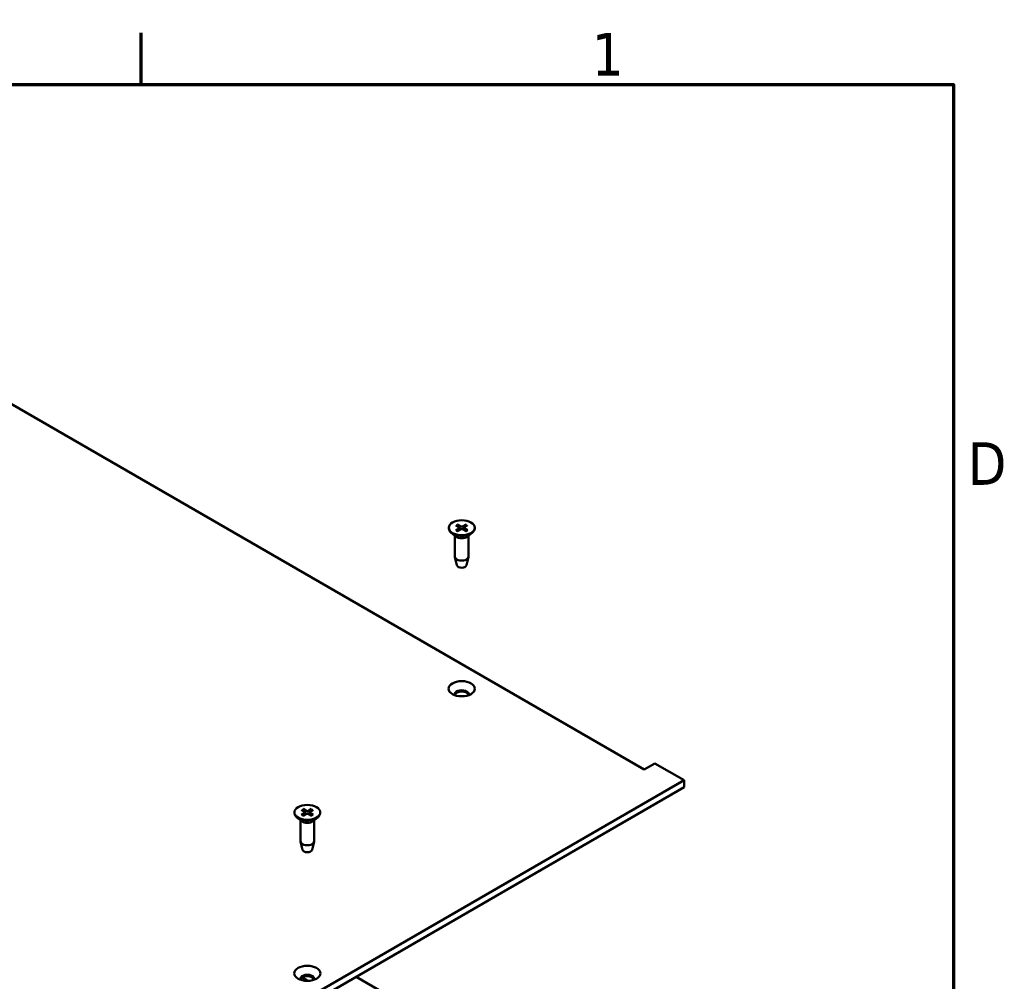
# Model space of a CAD drawing. Header units: millimetres. Extents: x 5 to 1538, y 27 to 971.
# Tile 18 of 18: x 1324 to 1530, y 765 to 966. Entities that reach past the tile are written whole.
import ezdxf

# ---------------------------------------------------------------- set-up
doc = ezdxf.new("R2010")
doc.units = ezdxf.units.MM
doc.header["$LTSCALE"] = 1.785714
doc.layers.add('Border (ANSI)', color=7, linetype='Continuous', lineweight=70)
doc.layers.add('Visible (ANSI)', color=7, linetype='Continuous', lineweight=50)
doc.styles.add('Note Text (ANSI)', font='tahoma.ttf')

# ---------------------------------------------------------------- blocks, each defined once
blk = doc.blocks.new('Borders Default Border')
at = {"layer": 'Border (ANSI)'}
blk.add_line((755.65, 533.4), (755.65, 539.42), dxfattribs=at)
at = {"layer": 'Border (ANSI)', "flags": 128}
blk.add_lwpolyline([(12.7, 25.4), (12.7, 533.4), (850.9, 533.4), (850.9, 25.4), (12.7, 25.4)], dxfattribs=at)
at = {"layer": 'Border (ANSI)', "char_height": 5, "attachment_point": 7, "style": 'Note Text (ANSI)'}
for s, insert in [('1', (808.5, 534.42)), ('D', (852.58, 486.45))]:
    blk.add_mtext(s, dxfattribs=dict(at, insert=insert))

msp = doc.modelspace()

# ---------------------------------------------------------------- linework, layer by layer
at = {"layer": 'Visible (ANSI)'}
for p, q in [((1454.7356, 809.0608), (1243.5228, 931.0045)), ((1415.2952, 860.1995), (1416.0238, 859.7585)), ((1415.6166, 860.385), (1416.3803, 859.9643)), ((1417.4165, 860.385), (1416.6527, 859.9643)), ((1417.7378, 860.1995), (1417.0092, 859.7585)), ((1413.8019, 859.6799), (1413.8019, 859.5478)), ((1415.3716, 857.8031), (1414.3314, 858.6179)), ((1415.0941, 858.0204), (1415.0941, 853.6241)), ((1415.2952, 859.1603), (1416.0238, 859.6013)), ((1415.6166, 858.9748), (1416.3803, 859.3954)), ((1416.0784, 859.6813), (1416.0879, 859.2344)), ((1417.4165, 858.9748), (1416.6527, 859.3954)), ((1416.9547, 859.6813), (1416.9451, 859.2344)), ((1417.7378, 859.1603), (1417.0092, 859.6013)), ((1417.6615, 857.8031), (1418.7017, 858.6179)), ((1417.9389, 858.0204), (1417.9389, 853.6241)), ((1419.2311, 859.6799), (1419.2311, 859.5478)), ((1415.5232, 851.8213), (1415.1082, 853.5087)), ((1417.5099, 851.8213), (1417.9248, 853.5087)), ((1456.9807, 810.3569), (1454.7356, 809.0608)), ((1463.0972, 806.8256), (1456.9807, 810.3569)), ((1170.4964, 637.8925), (1463.0972, 806.8256)), ((1463.0972, 806.8256), (1463.0972, 805.3559)), ((1463.0972, 805.3559), (1170.4964, 636.4228)), ((1381.4694, 800.1063), (1381.4694, 799.9742)), ((1382.9627, 800.6258), (1383.6914, 800.1849)), ((1382.9627, 799.5867), (1383.6914, 800.0276)), ((1383.2841, 800.8114), (1384.0479, 800.3907)), ((1383.7459, 800.1077), (1383.7555, 799.6607)), ((1385.084, 800.8114), (1384.3203, 800.3907)), ((1384.6222, 800.1077), (1384.6127, 799.6607)), ((1385.4054, 800.6258), (1384.6768, 800.1849)), ((1385.4054, 799.5867), (1384.6768, 800.0276)), ((1386.8987, 800.1063), (1386.8987, 799.9742)), ((1383.0391, 798.2295), (1381.9989, 799.0442)), ((1382.7617, 798.4468), (1382.7617, 794.0505)), ((1383.2841, 799.4011), (1384.0479, 799.8218)), ((1385.084, 799.4011), (1384.3203, 799.8218)), ((1385.329, 798.2295), (1386.3692, 799.0442)), ((1385.6065, 798.4468), (1385.6065, 794.0505)), ((1383.1907, 792.2477), (1382.7758, 793.935)), ((1385.1774, 792.2477), (1385.5923, 793.935)), ((1384.3647, 764.8247), (1383.1145, 765.5465)), ((1470.893, 721.5455), (1394.4132, 765.7012))]:
    msp.add_line(p, q, dxfattribs=at)
at = {"layer": 'Visible (ANSI)', "flags": 128}
for points in [[(1415.6166, 860.385), (1415.6195, 860.3833), (1415.6226, 860.3814), (1415.6257, 860.3792), (1415.6288, 860.377), (1415.6319, 860.3745), (1415.6349, 860.372), (1415.6378, 860.3693), (1415.6407, 860.3666), (1415.6434, 860.3639), (1415.6461, 860.361), (1415.6488, 860.3578), (1415.6515, 860.3545), (1415.6541, 860.3511), (1415.6567, 860.3476), (1415.6591, 860.3441), (1415.6614, 860.3406), (1415.6636, 860.3371), (1415.6656, 860.3335), (1415.6676, 860.3298), (1415.6694, 860.326), (1415.6713, 860.3221), (1415.673, 860.3181), (1415.6746, 860.3141), (1415.676, 860.3102)], [(1415.8246, 859.8791), (1415.8189, 859.8956), (1415.8132, 859.9121), (1415.8074, 859.9288), (1415.8016, 859.9456), (1415.7958, 859.9626), (1415.7899, 859.9797), (1415.784, 859.9969), (1415.778, 860.0142), (1415.772, 860.0316), (1415.7659, 860.0492), (1415.7598, 860.067), (1415.7536, 860.0848), (1415.7474, 860.1028), (1415.7412, 860.1209), (1415.7349, 860.1392), (1415.7285, 860.1576), (1415.7222, 860.1762), (1415.7157, 860.1949), (1415.7092, 860.2137), (1415.7027, 860.2327), (1415.6961, 860.2519), (1415.6895, 860.2712), (1415.6828, 860.2906), (1415.676, 860.3102)], [(1417.357, 860.3102), (1417.3503, 860.2906), (1417.3436, 860.2712), (1417.337, 860.2519), (1417.3304, 860.2327), (1417.3238, 860.2137), (1417.3173, 860.1949), (1417.3109, 860.1762), (1417.3045, 860.1576), (1417.2982, 860.1392), (1417.2919, 860.1209), (1417.2856, 860.1028), (1417.2794, 860.0848), (1417.2733, 860.067), (1417.2672, 860.0492), (1417.2611, 860.0316), (1417.2551, 860.0142), (1417.2491, 859.9969), (1417.2432, 859.9797), (1417.2373, 859.9626), (1417.2314, 859.9456), (1417.2256, 859.9288), (1417.2199, 859.9121), (1417.2141, 859.8956), (1417.2085, 859.8791)], [(1417.3571, 860.3102), (1417.3585, 860.3141), (1417.3601, 860.3181), (1417.3618, 860.3221), (1417.3636, 860.326), (1417.3655, 860.3298), (1417.3675, 860.3335), (1417.3695, 860.3371), (1417.3716, 860.3406), (1417.3739, 860.3441), (1417.3764, 860.3476), (1417.3789, 860.3511), (1417.3816, 860.3545), (1417.3843, 860.3578), (1417.387, 860.361), (1417.3897, 860.3639), (1417.3924, 860.3666), (1417.3952, 860.3693), (1417.3982, 860.372), (1417.4012, 860.3745), (1417.4043, 860.377), (1417.4074, 860.3792), (1417.4105, 860.3814), (1417.4135, 860.3833), (1417.4165, 860.385)], [(1415.2952, 859.1603), (1415.2974, 859.1616), (1415.2997, 859.1628), (1415.3021, 859.164), (1415.3044, 859.165), (1415.3068, 859.166), (1415.3092, 859.1669), (1415.3115, 859.1676), (1415.3138, 859.1683), (1415.3161, 859.1688), (1415.3183, 859.1692), (1415.3204, 859.1695), (1415.3224, 859.1696), (1415.3245, 859.1697), (1415.3266, 859.1696), (1415.3287, 859.1694), (1415.3308, 859.1691), (1415.3328, 859.1687), (1415.3347, 859.1682), (1415.3366, 859.1676), (1415.3384, 859.1668), (1415.3401, 859.166), (1415.3417, 859.1651), (1415.3433, 859.1641), (1415.3449, 859.1629)], [(1415.6419, 858.9887), (1415.4809, 859.0701), (1415.3449, 859.1629)], [(1417.6881, 859.1629), (1417.5521, 859.0701), (1417.3911, 858.9887)], [(1417.6882, 859.1629), (1417.6897, 859.1641), (1417.6913, 859.1651), (1417.6929, 859.166), (1417.6946, 859.1668), (1417.6964, 859.1676), (1417.6983, 859.1682), (1417.7003, 859.1687), (1417.7023, 859.1691), (1417.7043, 859.1694), (1417.7064, 859.1696), (1417.7085, 859.1697), (1417.7106, 859.1696), (1417.7127, 859.1695), (1417.7148, 859.1692), (1417.717, 859.1688), (1417.7192, 859.1683), (1417.7215, 859.1676), (1417.7239, 859.1669), (1417.7262, 859.166), (1417.7286, 859.165), (1417.731, 859.164), (1417.7333, 859.1628), (1417.7356, 859.1616), (1417.7378, 859.1603)], [(1383.2841, 800.8114), (1383.2871, 800.8097), (1383.2901, 800.8077), (1383.2932, 800.8056), (1383.2963, 800.8033), (1383.2994, 800.8009), (1383.3024, 800.7983), (1383.3054, 800.7957), (1383.3082, 800.793), (1383.3109, 800.7903), (1383.3136, 800.7873), (1383.3163, 800.7842), (1383.319, 800.7809), (1383.3216, 800.7775), (1383.3242, 800.774), (1383.3267, 800.7705), (1383.329, 800.7669), (1383.3311, 800.7634), (1383.3331, 800.7599), (1383.3351, 800.7562), (1383.337, 800.7524), (1383.3388, 800.7484), (1383.3405, 800.7445), (1383.3421, 800.7405), (1383.3435, 800.7366)], [(1383.4921, 800.3055), (1383.4864, 800.3219), (1383.4807, 800.3385), (1383.475, 800.3552), (1383.4692, 800.372), (1383.4633, 800.389), (1383.4574, 800.406), (1383.4515, 800.4232), (1383.4455, 800.4405), (1383.4395, 800.458), (1383.4334, 800.4756), (1383.4273, 800.4933), (1383.4212, 800.5112), (1383.415, 800.5292), (1383.4087, 800.5473), (1383.4024, 800.5656), (1383.3961, 800.584), (1383.3897, 800.6026), (1383.3833, 800.6213), (1383.3768, 800.6401), (1383.3702, 800.6591), (1383.3636, 800.6782), (1383.357, 800.6975), (1383.3503, 800.717), (1383.3436, 800.7366)], [(1385.0246, 800.7366), (1385.0178, 800.717), (1385.0111, 800.6975), (1385.0045, 800.6782), (1384.9979, 800.6591), (1384.9914, 800.6401), (1384.9849, 800.6213), (1384.9784, 800.6026), (1384.972, 800.584), (1384.9657, 800.5656), (1384.9594, 800.5473), (1384.9532, 800.5292), (1384.947, 800.5112), (1384.9408, 800.4933), (1384.9347, 800.4756), (1384.9286, 800.458), (1384.9226, 800.4405), (1384.9166, 800.4232), (1384.9107, 800.406), (1384.9048, 800.389), (1384.899, 800.372), (1384.8932, 800.3552), (1384.8874, 800.3385), (1384.8817, 800.3219), (1384.876, 800.3055)], [(1385.0246, 800.7366), (1385.026, 800.7405), (1385.0276, 800.7445), (1385.0293, 800.7484), (1385.0311, 800.7524), (1385.033, 800.7562), (1385.035, 800.7599), (1385.037, 800.7634), (1385.0392, 800.7669), (1385.0415, 800.7705), (1385.0439, 800.774), (1385.0465, 800.7775), (1385.0491, 800.7809), (1385.0518, 800.7842), (1385.0545, 800.7873), (1385.0572, 800.7903), (1385.0599, 800.793), (1385.0627, 800.7957), (1385.0657, 800.7983), (1385.0687, 800.8009), (1385.0718, 800.8033), (1385.0749, 800.8056), (1385.078, 800.8077), (1385.0811, 800.8097), (1385.084, 800.8114)], [(1382.9627, 799.5867), (1382.965, 799.588), (1382.9673, 799.5892), (1382.9696, 799.5903), (1382.972, 799.5914), (1382.9744, 799.5924), (1382.9767, 799.5932), (1382.9791, 799.594), (1382.9814, 799.5946), (1382.9836, 799.5952), (1382.9858, 799.5956), (1382.9879, 799.5958), (1382.99, 799.596), (1382.9921, 799.596), (1382.9942, 799.5959), (1382.9962, 799.5958), (1382.9983, 799.5955), (1383.0003, 799.595), (1383.0023, 799.5945), (1383.0042, 799.5939), (1383.006, 799.5932), (1383.0077, 799.5924), (1383.0093, 799.5915), (1383.0109, 799.5904), (1383.0124, 799.5892)], [(1383.3095, 799.4151), (1383.1485, 799.4964), (1383.0124, 799.5893)], [(1385.3557, 799.5893), (1385.2197, 799.4964), (1385.0587, 799.4151)], [(1385.3557, 799.5892), (1385.3573, 799.5904), (1385.3588, 799.5915), (1385.3604, 799.5924), (1385.3622, 799.5932), (1385.364, 799.5939), (1385.3659, 799.5945), (1385.3678, 799.595), (1385.3698, 799.5955), (1385.3719, 799.5958), (1385.374, 799.5959), (1385.3761, 799.596), (1385.3782, 799.596), (1385.3802, 799.5958), (1385.3823, 799.5956), (1385.3845, 799.5952), (1385.3867, 799.5946), (1385.3891, 799.594), (1385.3914, 799.5932), (1385.3938, 799.5924), (1385.3961, 799.5914), (1385.3985, 799.5903), (1385.4008, 799.5892), (1385.4031, 799.588), (1385.4054, 799.5867)]]:
    msp.add_lwpolyline(points, dxfattribs=at)
at = {"layer": 'Visible (ANSI)'}
for centre, major_axis in [((1416.5165, 859.6799), (2.7146, 0)), ((1416.5165, 825.9826), (-2.75, 0)), ((1384.1841, 800.1063), (2.7146, 0)), ((1384.1841, 766.409), (-2.75, 0))]:
    msp.add_ellipse(centre, major_axis=major_axis, ratio=0.57735027, dxfattribs=at)
for centre, major_axis, start_param, end_param in [((1416.5165, 860.0468), (0.1973, 0), 3.95052096, 5.474257), ((1416.5165, 859.5478), (2.7146, 0), 3.14159265, 6.28318531), ((1416.5165, 858.2904), (-1.4224, 0), 0.6351932, 2.50639946), ((1415.8811, 859.6799), (0.1973, 0), 5.52131728, 7.04505333), ((1416.5165, 859.313), (-0.1973, 0), 3.95052096, 5.474257), ((1417.152, 859.6799), (-0.1973, 0), 5.52131728, 7.04505333), ((1416.5165, 853.6241), (1.4224, 0), 3.14159265, 6.28318531), ((1416.5165, 851.9028), (-1.0033, 0), 0.14103652, 3.00055613), ((1416.5165, 824.8086), (1.5, 0), 6.08903434, 9.61892893), ((1416.5165, 824.513), (1.5, 0), 0.17150661, 2.97008604), ((1384.1841, 799.9742), (2.7146, 0), 3.14159265, 6.28318531), ((1383.5486, 800.1063), (0.1973, 0), 5.52131728, 7.04505333), ((1384.1841, 800.4731), (0.1973, 0), 3.95052096, 5.474257), ((1384.8195, 800.1063), (-0.1973, 0), 5.52131728, 7.04505333), ((1384.1841, 798.7167), (-1.4224, 0), 0.6351932, 2.50639946), ((1384.1841, 799.7394), (-0.1973, 0), 3.95052096, 5.474257), ((1384.1841, 794.0505), (1.4224, 0), 3.14159265, 6.28318531), ((1384.1841, 792.3291), (-1.0033, 0), 0.14103652, 3.00055613), ((1384.1841, 765.2349), (1.5, 0), 6.08903434, 9.61892893), ((1384.1841, 764.9393), (1.5, 0), 0.17150661, 2.97008604)]:
    msp.add_ellipse(centre, major_axis=major_axis, ratio=0.57735027, start_param=start_param, end_param=end_param, dxfattribs=at)

# ---------------------------------------------------------------- block references
at = {"xscale": 1.785714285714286, "yscale": 1.785714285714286, "zscale": 1.785714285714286}
msp.add_blockref('Borders Default Border', (0, 0), dxfattribs=at)

doc.saveas('drawing.dxf')
